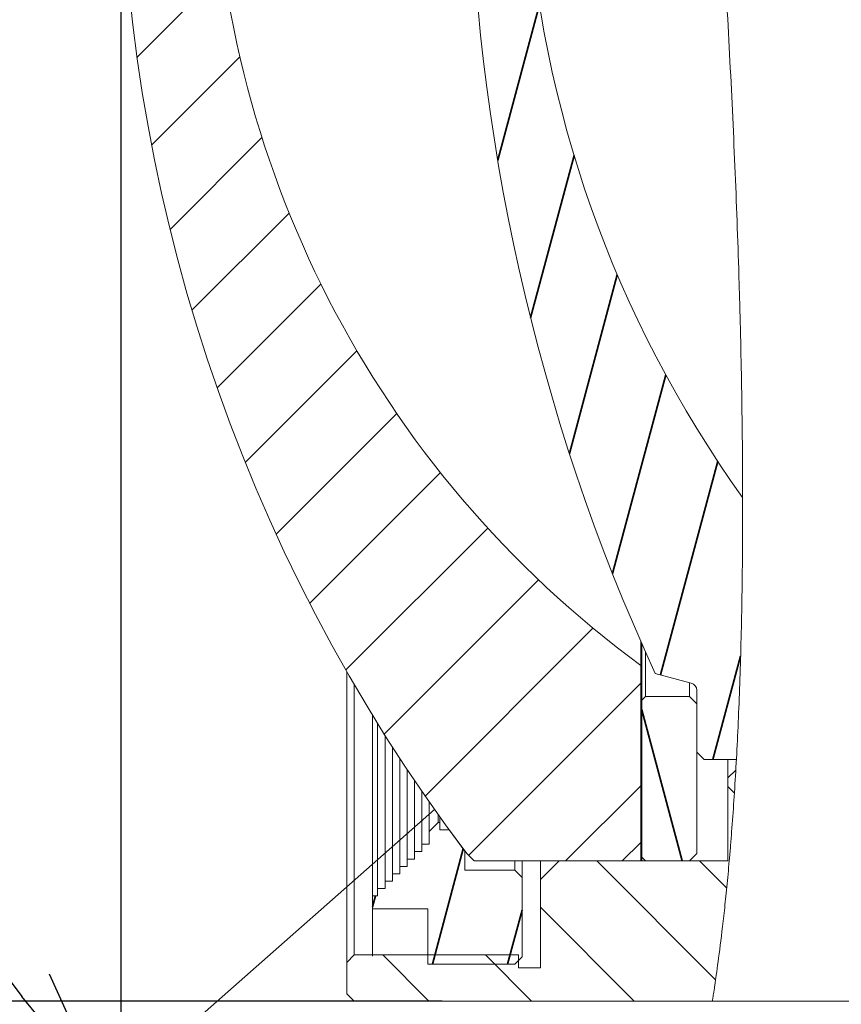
# Model space of a CAD drawing. Header units: millimetres. Extents: x 2024 to 2227, y -140 to -14.
# Tile 2 of 12: x 2053 to 2075, y -113 to -86. Entities that reach past the tile are written whole.
import ezdxf

# ---------------------------------------------------------------- set-up
doc = ezdxf.new("R2010")
doc.units = ezdxf.units.MM
doc.header["$LTSCALE"] = 0.03
doc.layers.get('0').update_dxf_attribs({"lineweight": 15})
doc.layers.add('1', color=7, linetype='Continuous', true_color=0xffffff)
doc.layers.add('2', color=7, linetype='Continuous')
doc.styles.get("Standard").update_dxf_attribs({"font": 'Roboto-Regular.ttf', "width": 0.85})
doc.dimstyles.new('1', dxfattribs={"dimscale": 20, "dimtxt": 0.18, "dimasz": 0.18, "dimexe": 0.18, "dimexo": 0.0625, "dimgap": 0.09, "dimtad": 1, "dimdsep": 46, "dimtxsty": 'Standard', "dimblk": 'OPEN30', "dimcen": 0.09, "dimadec": 0, "dimazin": 0, "dimtfac": 1, "dimtmove": 0, "dimatfit": 3, "dimldrblk": 'OPEN30', "dimfxl": 1, "dimtolj": 1, "dimtzin": 0, "dimarcsym": 0})
pattern_1 = [(74.98479127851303, (1336.074824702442, -470.0899063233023), (-1.901289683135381, 0.5099899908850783), [])]

# ---------------------------------------------------------------- blocks, each defined once
blk = doc.blocks.new('_Open30')
at = {"color": 0, "linetype": 'ByBlock', "lineweight": -2}
for p, q in [((-1, 0.26794919), (0, 0)), ((0, 0), (-1, -0.26794919)), ((0, 0), (-1, 0))]:
    blk.add_line(p, q, dxfattribs=at)
blk = doc.blocks.new('*D9')
at = {"color": 0, "lineweight": -2}
for p, q in [((2055.605338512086, -81.8070234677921), (2055.605338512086, -133.2931563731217)), ((2179.540085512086, -119.6048576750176), (2179.540085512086, -133.2931563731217)), ((2059.205338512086, -129.6931563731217), (2175.940085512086, -129.6931563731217))]:
    blk.add_line(p, q, dxfattribs=at)
at = {"layer": 'Defpoints', "color": 0}
for p in [(2055.605338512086, -80.5570234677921), (2179.540085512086, -118.3548576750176), (2179.540085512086, -129.6931563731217)]:
    blk.add_point(p, dxfattribs=at)
at = {"color": 0, "linetype": 'ByBlock', "lineweight": -2, "xscale": 3.6, "yscale": 3.6, "zscale": 3.6, "rotation": 180}
blk.add_blockref('_Open30', (2055.605338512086, -129.6931563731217), dxfattribs=at)
at = {"color": 0, "linetype": 'ByBlock', "lineweight": -2, "xscale": 3.6, "yscale": 3.6, "zscale": 3.6}
blk.add_blockref('_Open30', (2179.540085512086, -129.6931563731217), dxfattribs=at)
at = {"color": 0, "lineweight": 18, "insert": (2117.572712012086, -125.2809310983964), "char_height": 3.6, "attachment_point": 5}
blk.add_mtext('\\A1;{\\A1;123.93 %%p 0.2 (\\C7;W.D. INF\\C256;)}', dxfattribs=at)
blk = doc.blocks.new('*D13')
at = {"color": 0, "lineweight": -2}
for p, q in [((2061.027485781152, -48.55919045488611), (2026.149256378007, -48.55919045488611)), ((2029.749256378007, -52.15919045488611), (2029.749256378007, -108.9548576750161)), ((2064.317383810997, -112.5548576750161), (2026.149256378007, -112.5548576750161))]:
    blk.add_line(p, q, dxfattribs=at)
at = {"layer": 'Defpoints', "color": 0}
for p in [(2062.277485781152, -48.55919045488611), (2029.749256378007, -112.5548576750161), (2065.567383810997, -112.5548576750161)]:
    blk.add_point(p, dxfattribs=at)
at = {"color": 0, "linetype": 'ByBlock', "lineweight": -2, "xscale": 3.6, "yscale": 3.6, "zscale": 3.6}
for p, rotation in [((2029.749256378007, -48.55919045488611), 90), ((2029.749256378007, -112.5548576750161), 270)]:
    blk.add_blockref('_Open30', p, dxfattribs=dict(at, rotation=rotation))
at = {"color": 0, "lineweight": 18, "insert": (2025.960108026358, -80.55702406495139), "char_height": 3.6, "attachment_point": 5, "rotation": 90}
blk.add_mtext('\\A1;%%c64', dxfattribs=at)
blk = doc.blocks.new('*D19')
at = {"color": 0, "lineweight": -2}
blk.add_arc((2094.525338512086, -80.55702406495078), 52.40492515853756, 142.5435556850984, 217.4564443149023, dxfattribs=at)
at = {"layer": 'Defpoints', "color": 0}
for p in [(2053.606723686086, -44.49104249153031), (2043.632624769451, -68.05870942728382), (2094.525338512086, -80.55702406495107), (2064.113364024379, -107.3623720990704), (2053.844615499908, -116.4133259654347)]:
    blk.add_point(p, dxfattribs=at)
at = {"color": 0, "linetype": 'ByBlock', "lineweight": -2, "xscale": 3.6, "yscale": 3.6, "zscale": 3.6}
for p, rotation in [((2055.211711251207, -45.90569086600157), 50.57517785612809), ((2055.211711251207, -115.2083572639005), 309.4248221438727)]:
    blk.add_blockref('_Open30', p, dxfattribs=dict(at, rotation=rotation))
at = {"color": 0, "insert": (2037.708188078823, -80.55702406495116), "char_height": 3.6, "attachment_point": 5, "rotation": 90.0000000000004}
blk.add_mtext('\\A1;{\\fRoboto|b0|i0|c0|p2;\\A1;83%%d(FOV)}', dxfattribs=at)

msp = doc.modelspace()

# ---------------------------------------------------------------- hatches: boundary and pattern name
at = {"layer": '1', "linetype": 'Continuous', "lineweight": 35}
h = msp.add_hatch(dxfattribs=at)
h.set_pattern_fill('ANSI31', scale=0.62, angle=89.9543738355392, style=0)
h.set_pattern_definition([(134.9543738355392, (1336.074824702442, -470.0899063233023), (-1.39304769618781, -1.390830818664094), [])])
edge = h.paths.add_edge_path(flags=0)
edge.add_line((2071.639937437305, -112.554857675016), (2061.934449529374, -112.554857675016))
edge.add_line((2061.934449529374, -112.5548576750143), (2061.734449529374, -112.3548576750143))
edge.add_line((2061.734449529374, -112.3548576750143), (2061.734449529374, -111.504857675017))
edge.add_line((2061.734449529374, -111.5048576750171), (2061.934449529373, -111.3048576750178))
edge.add_line((2061.934449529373, -111.3048576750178), (2066.385496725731, -111.3048576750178))
edge.add_line((2066.385496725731, -111.3048576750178), (2066.385496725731, -111.6548576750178))
edge.add_line((2066.385496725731, -111.6548576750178), (2066.985496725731, -111.6548576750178))
edge.add_line((2066.985496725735, -111.6548576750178), (2066.985496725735, -109.257024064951))
edge.add_line((2066.985496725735, -109.257024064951), (2067.485496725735, -108.757024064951))
edge.add_line((2067.485496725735, -108.757024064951), (2072.064317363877, -108.757024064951))
edge.add_line((2072.064317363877, -108.757024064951), (2072.064317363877, -106.5070240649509))
edge.add_line((2072.064317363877, -106.5070240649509), (2072.276608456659, -106.2947329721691))
edge.add_spline(control_points=[(2072.276608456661, -106.2947329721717), (2072.139875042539, -108.6712498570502), (2071.92765136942, -110.7579580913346), (2071.639937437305, -112.5548576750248)], knot_values=[0, 0, 0, 0, 1, 1, 1, 1], degree=3, periodic=0)
edge = h.paths.add_edge_path(flags=0)
edge.add_line((2067.88930708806, -51.55702406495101), (2066.985496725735, -51.55702406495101))
edge.add_line((2066.985496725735, -51.55702406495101), (2066.985496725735, -49.45919045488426))
edge.add_line((2066.985496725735, -49.45919045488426), (2066.385496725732, -49.45919045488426))
edge.add_line((2066.385496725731, -49.45919045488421), (2066.385496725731, -49.80919045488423))
edge.add_line((2066.385496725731, -49.80919045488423), (2061.934449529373, -49.80919045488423))
edge.add_line((2061.934449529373, -49.80919045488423), (2061.734449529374, -49.60919045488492))
edge.add_line((2061.734449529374, -49.60919045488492), (2061.734449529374, -48.75919045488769))
edge.add_line((2061.734449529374, -48.75919045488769), (2061.934449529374, -48.5591904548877))
edge.add_line((2061.934449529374, -48.55919045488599), (2067.020550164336, -48.55919045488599))
edge.add_spline(control_points=[(2067.020550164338, -48.55919045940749), (2067.322102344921, -49.48422985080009), (2067.611687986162, -50.48350771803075), (2067.88930708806, -51.55702406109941)], knot_values=[0, 0, 0, 0, 1, 1, 1, 1], degree=3, periodic=0)
h = msp.add_hatch(dxfattribs=at)
h.set_pattern_fill('ANSI31', scale=0.62, angle=29.98479127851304, style=0)
h.set_pattern_definition(pattern_1)
h.paths.add_polyline_path([(2063.933491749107, -51.05702406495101), (2063.933491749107, -49.55919045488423), (2066.283491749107, -49.55919045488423), (2066.483491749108, -49.75919045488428), (2066.483491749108, -51.90702406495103), (2066.283491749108, -52.10702406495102), (2064.933491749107, -52.10702406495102), (2064.933491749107, -52.62606455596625), (2064.509451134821, -53.1991997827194), (2064.259451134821, -53.1991997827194), (2064.259451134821, -53.39919978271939), (2064.209451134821, -53.39919978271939), (2063.969901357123, -53.15965000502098), (2063.969901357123, -52.80965000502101), (2063.769901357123, -52.80965000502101), (2063.769901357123, -52.60965000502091), (2063.569901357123, -52.60965000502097), (2063.569901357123, -52.40965000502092), (2063.369901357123, -52.40965000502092), (2063.369901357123, -52.20965000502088), (2063.169901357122, -52.20965000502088), (2063.169901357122, -52.00965000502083), (2062.969901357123, -52.00965000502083), (2062.969901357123, -51.80965000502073), (2062.769901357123, -51.80965000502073), (2062.769901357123, -51.60965000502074), (2062.569901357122, -51.60965000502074), (2062.569901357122, -51.40965000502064), (2062.433491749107, -51.40965000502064), (2062.433491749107, -51.05702406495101)], flags=0)
h.paths.add_polyline_path([(2062.569901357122, -109.7043981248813), (2062.569901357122, -109.5043981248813), (2062.769901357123, -109.5043981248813), (2062.769901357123, -109.3043981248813), (2062.969901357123, -109.3043981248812), (2062.969901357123, -109.1043981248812), (2063.169901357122, -109.1043981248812), (2063.169901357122, -108.9043981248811), (2063.369901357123, -108.9043981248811), (2063.369901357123, -108.7043981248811), (2063.569901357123, -108.7043981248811), (2063.569901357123, -108.5043981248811), (2063.769901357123, -108.504398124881), (2063.769901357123, -108.304398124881), (2063.969901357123, -108.304398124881), (2063.969901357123, -107.954398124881), (2064.209451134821, -107.7148483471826), (2064.259451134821, -107.7148483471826), (2064.259451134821, -107.9148483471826), (2064.509451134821, -107.9148483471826), (2064.933491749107, -108.4879835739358), (2064.933491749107, -109.007024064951), (2066.283491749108, -109.007024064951), (2066.483491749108, -109.2070240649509), (2066.483491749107, -111.3548576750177), (2066.283491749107, -111.5548576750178), (2063.933491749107, -111.5548576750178), (2063.933491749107, -110.057024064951), (2062.433491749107, -110.057024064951), (2062.433491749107, -109.7043981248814)], flags=0)
h = msp.add_hatch(dxfattribs=at)
h.set_pattern_fill('ANSI31', scale=0.62, angle=-2.130547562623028e-14, style=0)
h.set_pattern_definition([(44.99999999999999, (1336.074824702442, -470.0899063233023), (-1.391939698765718, 1.391939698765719), [])])
edge = h.paths.add_edge_path(flags=0)
edge.add_line((2069.701290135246, -108.2570240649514), (2069.201290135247, -108.757024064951))
edge.add_line((2069.201290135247, -108.757024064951), (2065.185496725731, -108.757024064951))
edge.add_line((2065.185496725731, -108.757024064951), (2064.985496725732, -108.557024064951))
edge.add_arc((2102.085757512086, -80.55702406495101), 46.480419, 142.9577188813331, 217.0422811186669, ccw=False)
edge.add_line((2064.985496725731, -52.55702406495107), (2065.185496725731, -52.35702406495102))
edge.add_line((2065.185496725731, -52.35702406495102), (2068.090613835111, -52.35702406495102))
edge.add_spline(control_points=[(2068.090613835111, -52.35702406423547), (2068.507569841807, -54.05966687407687), (2068.896359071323, -55.9370518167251), (2069.256981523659, -57.98917889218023)], knot_values=[0, 0, 0, 0, 1, 1, 1, 1], degree=3, periodic=0)
edge.add_arc((2086.516702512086, -80.55702406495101), 28.41136400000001, 127.4084916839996, 233.7112332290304)
edge.add_line((2069.701290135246, -103.4578430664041), (2069.701290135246, -108.2570240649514))
h = msp.add_hatch(dxfattribs=at)
h.set_pattern_fill('ANSI31', scale=0.62, angle=29.98479127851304, style=0)
h.set_pattern_definition(pattern_1)
edge = h.paths.add_edge_path(flags=0)
edge.add_line((2072.292715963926, -106.0070240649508), (2071.420134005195, -106.0070240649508))
edge.add_line((2071.420134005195, -106.0070240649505), (2071.220134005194, -105.8070240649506))
edge.add_line((2071.220134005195, -105.8070240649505), (2071.220134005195, -104.127989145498))
edge.add_arc((2071.020134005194, -104.127989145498), 0.1999999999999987, 0, 75.16867749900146)
edge.add_line((2071.071328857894, -103.9346524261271), (2070.087748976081, -103.6742040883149))
edge.add_arc((2120.680426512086, -80.55702391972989), 55.62394300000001, 157.1476522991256, 204.5569591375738, ccw=False)
edge.add_spline(control_points=[(2069.422478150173, -58.95503871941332), (2069.762812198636, -60.99205905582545), (2070.076800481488, -63.19252426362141), (2070.364442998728, -65.5564343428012)], knot_values=[0, 0, 0, 0, 1, 1, 1, 1], degree=3, periodic=0)
edge.add_arc((2098.006175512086, -80.5570239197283), 31.449691, 151.5122426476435, 215.6869139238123)
edge.add_spline(control_points=[(2072.462208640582, -98.90338106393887), (2072.465622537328, -101.501263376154), (2072.409124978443, -103.8691443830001), (2072.292715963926, -106.0070240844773)], knot_values=[0, 0, 0, 0, 1, 1, 1, 1], degree=3, periodic=0)
h = msp.add_hatch(dxfattribs=at)
h.set_pattern_fill('ANSI31', scale=0.62, angle=59.96958255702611, style=0)
h.set_pattern_definition([(104.9695825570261, (1336.074824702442, -470.0899063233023), (-1.901695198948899, -0.5084757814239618), [])])
h.paths.add_polyline_path([(2069.830290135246, -104.2956072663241), (2071.020134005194, -104.2956072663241), (2071.220134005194, -104.4956072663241), (2071.220134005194, -108.5570240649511), (2071.020134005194, -108.7570240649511), (2069.830290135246, -108.757024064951), (2069.730290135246, -108.657024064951), (2069.730290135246, -104.3956072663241)], flags=0)

# ---------------------------------------------------------------- linework, layer by layer
at = {"layer": '1', "color": 7, "linetype": 'Continuous', "lineweight": 18}
for p, q in [((2069.701290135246, -102.8087382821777), (2069.701290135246, -103.3321638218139)), ((2069.730290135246, -102.8751442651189), (2069.730290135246, -103.3321638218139)), ((2069.830290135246, -103.1018601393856), (2069.830290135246, -104.2956072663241)), ((2069.699907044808, -108.757024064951), (2069.701290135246, -103.3321638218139)), ((2069.701290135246, -103.3321638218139), (2069.730290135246, -103.3321638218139)), ((2069.701290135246, -103.4578430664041), (2069.701290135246, -108.2570240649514)), ((2069.730290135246, -103.3321638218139), (2069.730290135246, -108.757024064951)), ((2061.734449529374, -103.6260910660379), (2061.734449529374, -111.5048576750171)), ((2071.071328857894, -103.9346524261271), (2070.087748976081, -103.6742040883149)), ((2061.934449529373, -103.9711554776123), (2061.934449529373, -111.3048576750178)), ((2071.020134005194, -103.9209834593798), (2071.020134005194, -104.2956072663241)), ((2069.730290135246, -104.3956072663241), (2069.830290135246, -104.2956072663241)), ((2069.830290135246, -104.2956072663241), (2071.020134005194, -104.2956072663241)), ((2071.020134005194, -104.2956072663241), (2071.220134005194, -104.4956072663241)), ((2071.220134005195, -105.8070240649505), (2071.220134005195, -104.127989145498)), ((2069.730290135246, -108.657024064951), (2069.730290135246, -104.3956072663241)), ((2071.220134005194, -104.4956072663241), (2071.220134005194, -108.5570240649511)), ((2062.433491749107, -104.8080660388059), (2062.433491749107, -109.7043981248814)), ((2062.569901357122, -105.0285085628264), (2062.569901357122, -109.5043981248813)), ((2062.769901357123, -105.3498052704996), (2062.769901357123, -109.3043981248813)), ((2062.969901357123, -105.663198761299), (2062.969901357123, -109.1043981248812)), ((2071.420134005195, -106.0070240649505), (2071.220134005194, -105.8070240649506)), ((2063.169901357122, -105.9732106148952), (2063.169901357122, -108.9043981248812)), ((2072.292715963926, -106.0070240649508), (2071.420134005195, -106.0070240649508)), ((2072.064317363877, -106.5070240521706), (2072.064317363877, -106.0072771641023)), ((2063.369901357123, -106.2761722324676), (2063.369901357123, -108.7043981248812)), ((2072.064317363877, -106.5070240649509), (2072.276608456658, -106.2947329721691)), ((2063.569901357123, -106.5750299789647), (2063.569901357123, -108.5043981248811)), ((2072.064317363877, -108.757024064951), (2072.064317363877, -106.5070240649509)), ((2063.769901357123, -106.8686899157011), (2063.769901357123, -108.3043981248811)), ((2063.969901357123, -107.1573391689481), (2063.969901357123, -107.954398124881)), ((2064.209451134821, -107.4976827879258), (2064.209451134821, -107.7148483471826)), ((2063.969901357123, -107.954398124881), (2064.209451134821, -107.7148483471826)), ((2064.209451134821, -107.7148483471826), (2064.259451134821, -107.7148483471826)), ((2064.259451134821, -107.5679271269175), (2064.259451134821, -107.7148483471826)), ((2064.259451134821, -107.7148483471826), (2064.259451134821, -107.9148483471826)), ((2063.969901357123, -108.304398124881), (2063.969901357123, -107.954398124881)), ((2064.259451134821, -107.9148483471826), (2064.509451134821, -107.9148483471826)), ((2064.509451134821, -107.9148483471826), (2064.933491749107, -108.4879835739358)), ((2063.769901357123, -108.504398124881), (2063.769901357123, -108.304398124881)), ((2063.769901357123, -108.304398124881), (2063.969901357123, -108.304398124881)), ((2069.701290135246, -108.2570240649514), (2069.201290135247, -108.757024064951)), ((2069.699907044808, -108.2580431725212), (2069.699907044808, -108.757024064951)), ((2063.569901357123, -108.7043981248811), (2063.569901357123, -108.5043981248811)), ((2063.569901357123, -108.5043981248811), (2063.769901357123, -108.5043981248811)), ((2064.933491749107, -108.4879835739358), (2064.933491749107, -109.007024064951)), ((2065.185496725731, -108.757024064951), (2064.985496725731, -108.557024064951)), ((2071.220134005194, -108.5570240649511), (2071.020134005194, -108.7570240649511)), ((2063.369901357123, -108.9043981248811), (2063.369901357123, -108.7043981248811)), ((2063.369901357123, -108.7043981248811), (2063.569901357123, -108.7043981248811)), ((2069.201290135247, -108.757024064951), (2065.185496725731, -108.757024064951)), ((2066.283491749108, -108.7567777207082), (2066.283491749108, -109.007024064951)), ((2066.483491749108, -108.7568808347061), (2066.483491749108, -109.2070240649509)), ((2066.985496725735, -109.257024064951), (2067.485496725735, -108.757024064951)), ((2066.985496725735, -109.257024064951), (2066.985496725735, -108.7571942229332)), ((2067.485496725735, -108.757024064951), (2072.064317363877, -108.757024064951)), ((2069.730290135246, -108.757024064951), (2069.699907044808, -108.757024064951)), ((2069.830290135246, -108.757024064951), (2069.730290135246, -108.657024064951)), ((2071.020134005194, -108.7570240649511), (2069.830290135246, -108.7570240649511)), ((2062.969901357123, -109.3043981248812), (2062.969901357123, -109.1043981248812)), ((2062.969901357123, -109.1043981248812), (2063.169901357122, -109.1043981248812)), ((2063.169901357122, -109.1043981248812), (2063.169901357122, -108.9043981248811)), ((2063.169901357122, -108.9043981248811), (2063.369901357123, -108.9043981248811)), ((2064.933491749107, -109.007024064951), (2066.283491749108, -109.007024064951)), ((2066.283491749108, -109.007024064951), (2066.483491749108, -109.207024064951)), ((2062.769901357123, -109.5043981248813), (2062.769901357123, -109.3043981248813)), ((2062.769901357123, -109.3043981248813), (2062.969901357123, -109.3043981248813)), ((2066.483491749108, -109.2070240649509), (2066.483491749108, -111.3548576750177)), ((2066.985496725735, -111.6548576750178), (2066.985496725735, -109.257024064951)), ((2062.569901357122, -109.7043981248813), (2062.569901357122, -109.5043981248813)), ((2062.569901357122, -109.5043981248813), (2062.769901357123, -109.5043981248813)), ((2062.433491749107, -109.7043981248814), (2062.569901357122, -109.7043981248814)), ((2062.433491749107, -110.057024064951), (2062.433491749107, -109.7043981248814)), ((2062.433491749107, -110.057024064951), (2062.433491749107, -111.057024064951)), ((2063.933491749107, -110.057024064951), (2062.433491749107, -110.057024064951)), ((2063.933491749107, -111.5548576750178), (2063.933491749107, -110.057024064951)), ((2062.433491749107, -111.057024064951), (2062.433491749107, -111.3386184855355)), ((2061.734449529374, -111.5048576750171), (2061.934449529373, -111.3048576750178)), ((2061.734449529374, -112.3548576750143), (2061.734449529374, -111.504857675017)), ((2061.934449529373, -111.3048576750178), (2066.385496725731, -111.3048576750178)), ((2066.283491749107, -111.5548576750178), (2063.933491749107, -111.5548576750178)), ((2066.483491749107, -111.3548576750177), (2066.283491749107, -111.5548576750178)), ((2066.385496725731, -111.3048576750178), (2066.385496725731, -111.6548576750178)), ((2066.385496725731, -111.6548576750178), (2066.985496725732, -111.6548576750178)), ((2061.934449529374, -112.5548576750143), (2061.734449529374, -112.3548576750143)), ((2071.639937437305, -112.554857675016), (2061.934449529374, -112.554857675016)), ((2071.639937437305, -112.554857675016), (2082.454098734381, -112.554857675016))]:
    msp.add_line(p, q, dxfattribs=at)
for centre, radius, start, end in [((2102.085757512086, -80.55702406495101), 46.480419, 142.9577188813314, 217.0422811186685), ((2086.516702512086, -80.55702406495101), 28.41136400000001, 127.4084916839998, 233.7112332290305), ((2120.680426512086, -80.55702391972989), 55.62394300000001, 157.1476522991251, 204.556959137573), ((2098.006175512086, -80.5570239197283), 31.449691, 151.5122426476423, 215.6869139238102), ((2071.020134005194, -104.127989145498), 0.1999999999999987, 0, 75.16867749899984)]:
    msp.add_arc(centre, radius, start, end, dxfattribs=at)
msp.add_open_spline([(2067.020548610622, -48.55918570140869), (2067.020551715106, -48.55919520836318), (2067.029140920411, -48.58549819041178), (2067.054398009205, -48.66337552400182), (2067.104258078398, -48.81838638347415), (2067.153491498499, -48.97256026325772), (2067.24858406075, -49.27985563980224), (2067.283814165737, -49.39498316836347), (2067.341565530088, -49.58690504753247), (2067.371667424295, -49.68767589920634), (2067.403532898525, -49.79571774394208), (2067.425159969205, -49.86936916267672), (2067.436172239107, -49.90703080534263), (2067.492041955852, -50.09897372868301), (2067.586698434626, -50.42964966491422), (2067.742169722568, -50.99485654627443), (2067.909026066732, -51.62832226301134), (2068.085378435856, -52.32964578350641), (2068.269547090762, -53.09893779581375), (2068.396550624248, -53.65752480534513), (2068.493064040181, -54.09389964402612), (2068.525452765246, -54.24229756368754), (2068.590574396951, -54.54484044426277), (2068.623189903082, -54.69843950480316), (2068.721125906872, -55.16614407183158), (2068.7865337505, -55.48715260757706), (2068.982596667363, -56.47735514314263), (2069.113066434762, -57.17366279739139), (2069.37151755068, -58.63788283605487), (2069.499507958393, -59.40579485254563), (2069.688649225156, -60.61234346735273), (2069.751226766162, -61.02365566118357), (2069.828787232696, -61.54943573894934), (2069.84426631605, -61.65517409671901), (2069.875156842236, -61.8678226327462), (2069.890574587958, -61.97477790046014), (2069.93660064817, -62.29654405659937), (2069.967019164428, -62.51250984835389), (2070.117780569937, -63.59953872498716), (2070.234121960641, -64.49215009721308), (2070.458325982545, -66.32227488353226), (2070.566191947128, -67.25979030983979), (2070.773649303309, -69.17991657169), (2070.873242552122, -70.16252336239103), (2070.980780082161, -71.29415187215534), (2070.992666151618, -71.4202530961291), (2071.01631374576, -71.67318945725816), (2071.0280737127, -71.80000978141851), (2071.063069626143, -72.1805006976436), (2071.086054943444, -72.43455606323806), (2071.154003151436, -73.19789278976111), (2071.197958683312, -73.7083440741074), (2071.261982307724, -74.4763198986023), (2071.28295560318, -74.73269893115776), (2071.324583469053, -75.24619596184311), (2071.345234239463, -75.50331423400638), (2071.406676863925, -76.27577620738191), (2071.446959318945, -76.79222640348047), (2071.565597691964, -78.34601069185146), (2071.64175078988, -79.3877674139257), (2071.750792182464, -80.95947571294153), (2071.786273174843, -81.48489338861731), (2071.829447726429, -82.14360405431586), (2071.838025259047, -82.27546635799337), (2071.85505386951, -82.53929029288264), (2071.880362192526, -82.93447848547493), (2071.904963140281, -83.32803392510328), (2071.98537675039, -84.63629618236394), (2072.044627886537, -85.67144742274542), (2072.152410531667, -87.71938902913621), (2072.20094226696, -88.73217842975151), (2072.26514768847, -90.23451120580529), (2072.305084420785, -91.23043905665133), (2072.339068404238, -92.21496097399), (2072.358372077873, -92.8266471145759), (2072.36213772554, -92.94886418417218), (2072.369453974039, -93.19227490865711), (2072.380112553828, -93.55606186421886), (2072.389826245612, -93.91588524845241), (2072.407999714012, -94.63030076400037), (2072.418443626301, -95.09960603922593), (2072.444800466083, -96.48691191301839), (2072.455738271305, -97.38435131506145), (2072.464530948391, -99.12477901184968), (2072.462381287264, -99.96776913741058), (2072.451665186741, -100.9867390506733), (2072.447848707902, -101.2898164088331), (2072.44313608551, -101.5889338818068), (2072.439796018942, -101.7874603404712), (2072.438025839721, -101.8863320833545), (2072.42869267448, -102.3778721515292), (2072.419711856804, -102.7606476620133), (2072.388558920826, -103.8782771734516), (2072.362163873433, -104.5825075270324), (2072.300108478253, -105.9109577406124), (2072.264438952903, -106.5351753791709), (2072.205844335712, -107.4110125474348), (2072.185469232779, -107.6928587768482), (2072.15392847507, -108.1002505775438), (2072.137914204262, -108.3001002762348), (2072.1215941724, -108.4941207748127), (2072.110653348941, -108.6221644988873), (2072.105161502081, -108.6854292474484), (2072.077633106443, -108.9977763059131), (2072.033105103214, -109.4725429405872), (2071.988645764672, -109.898320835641), (2071.922819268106, -110.5007007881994), (2071.880077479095, -110.8539926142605), (2071.801442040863, -111.4642533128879), (2071.76556204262, -111.7212282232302), (2071.727901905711, -111.9806089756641), (2071.720728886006, -112.029385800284), (2071.710559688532, -112.0978481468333), (2071.70726771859, -112.119888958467), (2071.700901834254, -112.1623069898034), (2071.685522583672, -112.2642504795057), (2071.66281473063, -112.410967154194), (2071.644184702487, -112.5284101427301), (2071.639952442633, -112.5547642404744), (2071.639938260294, -112.5548525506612)], degree=3, knots=[0, 0, 0, 0, 0.01562596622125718, 0.03125193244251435, 0.03125193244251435, 0.0625038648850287, 0.0625038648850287, 0.07812983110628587, 0.07812983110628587, 0.08594281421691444, 0.08984930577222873, 0.08984930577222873, 0.093755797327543, 0.093755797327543, 0.1093817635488, 0.1250077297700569, 0.1406336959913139, 0.1562596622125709, 0.1718856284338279, 0.1875115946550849, 0.1875115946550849, 0.1953245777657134, 0.1953245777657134, 0.203137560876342, 0.203137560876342, 0.2187635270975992, 0.2187635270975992, 0.2500154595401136, 0.2500154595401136, 0.281267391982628, 0.281267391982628, 0.2968933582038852, 0.2968933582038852, 0.3007998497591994, 0.3007998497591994, 0.3047063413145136, 0.3047063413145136, 0.3125193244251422, 0.3125193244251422, 0.3437712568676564, 0.3437712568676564, 0.3750231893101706, 0.3750231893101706, 0.4062751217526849, 0.4062751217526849, 0.4101816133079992, 0.4101816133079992, 0.4140881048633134, 0.4140881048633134, 0.4219010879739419, 0.4219010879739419, 0.4375270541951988, 0.4375270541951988, 0.4453400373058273, 0.4453400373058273, 0.4531530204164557, 0.4531530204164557, 0.4687789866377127, 0.4687789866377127, 0.5000309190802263, 0.5000309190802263, 0.5156568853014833, 0.5156568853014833, 0.5195633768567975, 0.5195633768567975, 0.5234698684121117, 0.5312828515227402, 0.5312828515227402, 0.562534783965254, 0.562534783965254, 0.593786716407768, 0.593786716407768, 0.6094126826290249, 0.6250386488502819, 0.6250386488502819, 0.6289451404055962, 0.6289451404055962, 0.6328516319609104, 0.640664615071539, 0.640664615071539, 0.6562905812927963, 0.6562905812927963, 0.6875425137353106, 0.6875425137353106, 0.7187944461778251, 0.7187944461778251, 0.7266074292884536, 0.7305139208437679, 0.7305139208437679, 0.7344204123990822, 0.7344204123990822, 0.7500463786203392, 0.7500463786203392, 0.7812983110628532, 0.7812983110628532, 0.8125502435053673, 0.8125502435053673, 0.8281762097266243, 0.8281762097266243, 0.8359891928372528, 0.839895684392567, 0.839895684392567, 0.8438021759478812, 0.8438021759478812, 0.8594281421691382, 0.8750541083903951, 0.8750541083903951, 0.9063060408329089, 0.9063060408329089, 0.9375579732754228, 0.9375579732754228, 0.9453709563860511, 0.9453709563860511, 0.9492774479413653, 0.9492774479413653, 0.9531839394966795, 0.9688099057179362, 0.9844358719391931, 1, 1, 1, 1], dxfattribs=at)
at = {"layer": '2', "color": 7}
msp.add_line((2053.844615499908, -116.4133259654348), (2064.113364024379, -107.3623720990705), dxfattribs=at)

# ---------------------------------------------------------------- dimensions: what is measured, and where the dimension line sits
dim = msp.add_angular_dim_2l(base=(2043.632624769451, -68.05870942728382), line1=((2053.844615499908, -116.4133259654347), (2064.113364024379, -107.3623720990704)), line2=((2053.606723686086, -44.49104249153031), (2094.525338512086, -80.55702406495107)), text='\\A1;{\\fRoboto|b0|i0|c0|p2;<>(FOV)}', dimstyle='1', override={"dimtxsty": 'Standard'})
dim.commit()
dim.dimension.update_dxf_attribs({"geometry": '*D19', "text_midpoint": (2037.708188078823, -80.55702406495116)})
at = {"lineweight": 18}
dim = msp.add_linear_dim(base=(2029.749256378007, -112.5548576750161), p1=(2062.277485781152, -48.55919045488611), p2=(2065.567383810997, -112.5548576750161), angle=90, text='%%c<>', dimstyle='1', dxfattribs=at)
dim.commit()
dim.dimension.update_dxf_attribs({"geometry": '*D13', "text_midpoint": (2029.749256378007, -80.55702406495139), "dimtype": 160})
dim = msp.add_linear_dim(base=(2179.540085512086, -129.6931563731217), p1=(2055.605338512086, -80.5570234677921), p2=(2179.540085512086, -118.3548576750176), text='{\\A1;123.93 %%p 0.2 (\\C7;W.D. INF\\C256;)}', dimstyle='1', override={"dimtxsty": 'Standard', "dimtol": 1, "dimtp": 0.2, "dimtm": 0.2, "dimtdec": 3, "dimtzin": 8}, dxfattribs=at)
dim.commit()
dim.dimension.update_dxf_attribs({"geometry": '*D9', "text_midpoint": (2117.572712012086, -129.6931563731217), "dimtype": 160})

doc.saveas('drawing.dxf')
